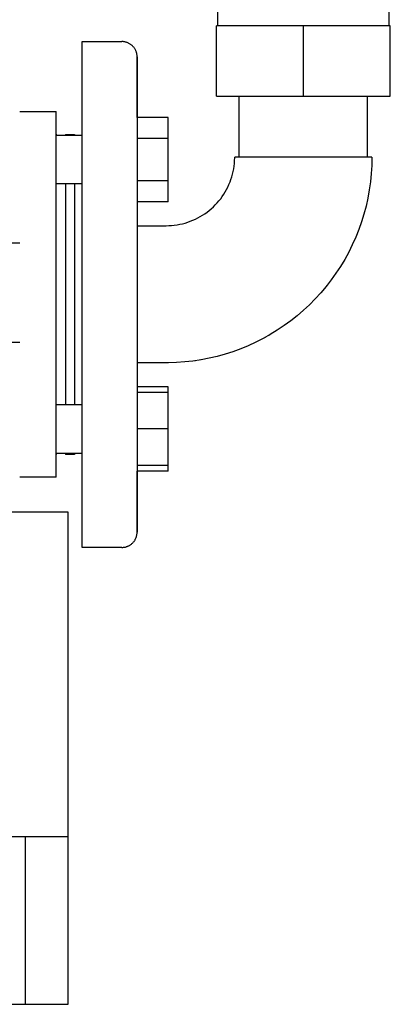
# Model space of a CAD drawing. Header units: millimetres. Extents: x -1569 to -802, y 0 to 716.
# Tile 3 of 4: x -980 to -858, y 0 to 323. Entities that reach past the tile are written whole.
import ezdxf

# ---------------------------------------------------------------- set-up
doc = ezdxf.new("R2010")
doc.units = ezdxf.units.MM
for name, color, linetype, true_color in [('Material 1', 251, 'Continuous', 0x505050), ('Material 3', 7, 'Continuous', 0xe6e6e6), ('Material 4', 5, 'Continuous', 0x0000ff)]:
    doc.layers.add(name, color=color, linetype=linetype, true_color=true_color)

msp = doc.modelspace()

# ---------------------------------------------------------------- linework, layer by layer
at = {"layer": 'Material 1'}
for p, q in [((-921.18, 258.04), (-921.11, 258.08)), ((-963.67, 161.44), (-994.97, 161.44)), ((-963.63, 161.44), (-963.67, 161.44)), ((-963.67, 54.96), (-963.67, 161.44)), ((-963.67, 69.51), (-963.63, 69.51)), ((-963.67, 54.96), (-994.97, 54.96)), ((-977.69, 0), (-977.69, 54.96)), ((-963.67, 0), (-963.67, 54.96)), ((-995.1, 0), (-977.69, 0)), ((-977.69, 0), (-963.67, 0)), ((-963.67, 0), (-963.63, 0)), ((-963.63, 0), (-963.67, 0))]:
    msp.add_line(p, q, dxfattribs=at)
at = {"layer": 'Material 3'}
for p, q in [((-959.06, 315.92), (-946.1, 315.92)), ((-959.06, 232.92), (-959.06, 315.92)), ((-907.56, 277.98), (-907.56, 297.98)), ((-865.59, 297.98), (-865.59, 277.98)), ((-979.56, 293), (-967.58, 293)), ((-967.58, 283), (-967.58, 293)), ((-930.92, 291.05), (-941.06, 291.05)), ((-930.92, 284.12), (-930.92, 291.05)), ((-967.58, 285.22), (-959.06, 285.22)), ((-967.55, 285.39), (-967.56, 285.49)), ((-964.56, 285.42), (-961.56, 285.42)), ((-964.56, 285.42), (-964.56, 285.23)), ((-961.56, 285.42), (-961.56, 285.23)), ((-967.58, 183), (-967.58, 283)), ((-930.92, 284.12), (-941.06, 284.12)), ((-930.92, 270.27), (-930.92, 284.12)), ((-886.58, 277.98), (-909.08, 277.98)), ((-864.08, 277.98), (-886.58, 277.98)), ((-909.78, 272.4), (-909.58, 273.28)), ((-959.06, 269.19), (-967.58, 269.19)), ((-964.56, 269.21), (-964.56, 232.92)), ((-961.56, 269.21), (-961.56, 232.92)), ((-930.92, 270.27), (-941.06, 270.27)), ((-930.92, 263.34), (-930.92, 270.27)), ((-930.92, 263.34), (-941.06, 263.34)), ((-941.06, 255.5), (-931.56, 255.5)), ((-964.56, 232.92), (-964.56, 196.79)), ((-961.56, 232.92), (-961.56, 196.79)), ((-959.06, 149.92), (-959.06, 232.92)), ((-897.4, 219.79), (-897.88, 219.51)), ((-931.56, 210.5), (-941.06, 210.5)), ((-920.09, 211.48), (-920.13, 211.48)), ((-930.92, 202.66), (-941.06, 202.66)), ((-930.92, 200.8), (-941.06, 200.8)), ((-930.92, 200.8), (-930.92, 202.66)), ((-930.92, 188.8), (-930.92, 200.8)), ((-967.58, 196.81), (-959.06, 196.81)), ((-930.92, 188.8), (-941.06, 188.8)), ((-930.92, 176.8), (-930.92, 188.8)), ((-967.58, 173), (-967.58, 183)), ((-959.06, 180.78), (-967.58, 180.78)), ((-967.55, 180.41), (-967.55, 180.46)), ((-964.56, 180.75), (-964.56, 180.42)), ((-961.56, 180.42), (-964.56, 180.42)), ((-961.56, 180.75), (-961.56, 180.42)), ((-930.92, 176.8), (-941.06, 176.8)), ((-930.92, 174.95), (-941.06, 174.95)), ((-930.92, 174.95), (-930.92, 176.8)), ((-967.58, 173), (-979.56, 173)), ((-946.1, 149.92), (-959.06, 149.92))]:
    msp.add_line(p, q, dxfattribs=at)
at = {"layer": 'Material 3', "flags": 128}
for points in [[(-941.06, 310.88), (-941.07, 311.08), (-941.08, 311.28), (-941.1, 311.48), (-941.13, 311.68), (-941.16, 311.88), (-941.21, 312.08), (-941.26, 312.27), (-941.32, 312.46), (-941.39, 312.65), (-941.46, 312.84), (-941.54, 313.02), (-941.63, 313.21), (-941.73, 313.38), (-941.83, 313.56), (-941.94, 313.72), (-942.06, 313.89), (-942.18, 314.05), (-942.31, 314.2), (-942.45, 314.35), (-942.59, 314.49), (-942.74, 314.63), (-942.89, 314.76), (-943.05, 314.89), (-943.21, 315.01), (-943.38, 315.12), (-943.55, 315.23), (-943.73, 315.32), (-943.91, 315.42), (-944.09, 315.5), (-944.28, 315.58), (-944.47, 315.65), (-944.66, 315.71), (-944.85, 315.76), (-945.05, 315.81), (-945.25, 315.85), (-945.45, 315.88), (-945.65, 315.9), (-945.85, 315.91), (-946.05, 315.92), (-946.1, 315.92)], [(-941.54, 313.02), (-941.63, 313.21), (-941.73, 313.38), (-941.83, 313.56), (-941.94, 313.72), (-942.06, 313.89), (-942.18, 314.05), (-942.31, 314.2), (-942.45, 314.35), (-942.59, 314.49), (-942.74, 314.63), (-942.89, 314.76), (-943.05, 314.89), (-943.21, 315.01), (-943.38, 315.12), (-943.55, 315.23), (-943.73, 315.32), (-943.91, 315.42), (-944.09, 315.5), (-944.28, 315.58), (-944.47, 315.65), (-944.66, 315.71), (-944.85, 315.76), (-945.05, 315.81), (-945.25, 315.85), (-945.45, 315.88), (-945.65, 315.9), (-945.85, 315.91), (-946.05, 315.92), (-946.1, 315.92)], [(-941.3, 312.4), (-941.32, 312.46), (-941.39, 312.65), (-941.46, 312.84)], [(-941.06, 310.88), (-941.07, 311.08), (-941.08, 311.28), (-941.1, 311.48), (-941.13, 311.68), (-941.16, 311.88), (-941.21, 312.08), (-941.26, 312.27), (-941.28, 312.35)], [(-941.06, 291.05), (-941.06, 293), (-941.06, 294.94), (-941.06, 296.78), (-941.06, 298.52), (-941.06, 300.15), (-941.06, 301.67), (-941.06, 303.09), (-941.06, 304.39), (-941.06, 305.58), (-941.06, 306.65), (-941.06, 307.6), (-941.06, 308.44), (-941.06, 309.15), (-941.06, 309.74), (-941.06, 310.21), (-941.06, 310.56), (-941.06, 310.78), (-941.06, 310.87), (-941.06, 310.88)], [(-941.06, 310.88), (-941.06, 310.81), (-941.06, 310.63), (-941.06, 310.32), (-941.06, 309.88), (-941.06, 309.32), (-941.06, 308.64), (-941.06, 307.84), (-941.06, 306.92), (-941.06, 305.88), (-941.06, 304.72), (-941.06, 303.45), (-941.06, 302.07), (-941.06, 300.57), (-941.06, 298.97), (-941.06, 297.26), (-941.06, 295.45), (-941.06, 293.54), (-941.06, 291.53), (-941.06, 289.43), (-941.06, 287.23), (-941.06, 284.95), (-941.06, 282.59), (-941.06, 280.15), (-941.06, 277.63), (-941.06, 275.04), (-941.06, 272.38), (-941.06, 269.66), (-941.06, 266.88), (-941.06, 264.05), (-941.06, 261.17), (-941.06, 258.24), (-941.06, 255.27), (-941.06, 252.27), (-941.06, 249.23), (-941.06, 246.17), (-941.06, 243.09), (-941.06, 239.99), (-941.06, 236.88), (-941.06, 233.76), (-941.06, 232.92)], [(-967.52, 285.22), (-967.54, 285.28), (-967.55, 285.39), (-967.56, 285.49), (-967.57, 285.59)], [(-931.56, 255.5), (-930.66, 255.52), (-929.76, 255.57), (-928.87, 255.66), (-927.98, 255.79), (-927.09, 255.95), (-926.22, 256.14), (-925.35, 256.38), (-924.49, 256.64), (-923.64, 256.94), (-922.81, 257.27), (-921.98, 257.64), (-921.18, 258.04), (-920.39, 258.47), (-919.62, 258.93), (-918.87, 259.43), (-918.13, 259.95), (-917.42, 260.5), (-916.74, 261.08), (-916.07, 261.69), (-915.43, 262.32), (-914.82, 262.98), (-914.23, 263.66), (-913.67, 264.36), (-913.14, 265.09), (-912.64, 265.84), (-912.17, 266.6), (-911.73, 267.39), (-911.32, 268.19), (-910.95, 269), (-910.61, 269.84), (-910.3, 270.68), (-910.02, 271.54), (-909.78, 272.4), (-909.58, 273.28), (-909.41, 274.16), (-909.27, 275.05), (-909.17, 275.94), (-909.11, 276.84), (-909.08, 277.74), (-909.08, 277.98)], [(-864.08, 277.98), (-864.13, 275.28), (-864.29, 272.59), (-864.56, 269.9), (-864.94, 267.23), (-865.42, 264.58), (-866.01, 261.94), (-866.71, 259.33), (-867.5, 256.76), (-868.4, 254.21), (-869.41, 251.7), (-870.51, 249.24), (-871.7, 246.82), (-873, 244.45), (-874.39, 242.14), (-875.87, 239.88), (-877.43, 237.68), (-879.09, 235.55), (-880.83, 233.49), (-882.65, 231.49), (-884.55, 229.57), (-886.52, 227.73), (-888.56, 225.97), (-890.68, 224.29), (-892.86, 222.7), (-895.1, 221.2), (-897.4, 219.79), (-899.75, 218.47), (-902.16, 217.24), (-904.61, 216.11), (-907.11, 215.09), (-909.64, 214.16), (-912.21, 213.33), (-914.81, 212.61), (-917.44, 211.99), (-920.09, 211.48), (-922.76, 211.08), (-925.44, 210.78), (-928.13, 210.59), (-930.83, 210.5), (-931.56, 210.5)], [(-864.08, 277.98), (-864.13, 275.28), (-864.29, 272.59)], [(-864.56, 269.9), (-864.94, 267.23), (-865.42, 264.58), (-866.01, 261.94), (-866.71, 259.33), (-867.5, 256.76), (-868.4, 254.21)], [(-915.22, 262.55), (-914.82, 262.98), (-914.23, 263.66), (-913.67, 264.36)], [(-869.31, 251.94), (-869.41, 251.7), (-870.51, 249.24), (-871.7, 246.82), (-873, 244.45), (-874.39, 242.14), (-875.87, 239.88), (-877.43, 237.68), (-878.78, 235.94)], [(-941.06, 232.92), (-941.06, 229.8), (-941.06, 226.69), (-941.06, 223.59), (-941.06, 220.5), (-941.06, 217.43), (-941.06, 214.39), (-941.06, 211.38), (-941.06, 208.4), (-941.06, 205.46), (-941.06, 202.56), (-941.06, 199.71), (-941.06, 196.92), (-941.06, 194.18), (-941.06, 191.51), (-941.06, 188.9), (-941.06, 186.36), (-941.06, 183.9), (-941.06, 181.52), (-941.06, 179.21), (-941.06, 177), (-941.06, 174.87), (-941.06, 172.83), (-941.06, 170.9), (-941.06, 169.06), (-941.06, 167.32), (-941.06, 165.69), (-941.06, 164.16), (-941.06, 162.75), (-941.06, 161.45), (-941.06, 160.26), (-941.06, 159.19), (-941.06, 158.23), (-941.06, 157.4), (-941.06, 156.69), (-941.06, 156.1), (-941.06, 155.63), (-941.06, 155.28), (-941.06, 155.06), (-941.06, 154.97), (-941.06, 154.96)], [(-878.87, 235.84), (-879.09, 235.55), (-880.83, 233.49), (-882.65, 231.49), (-884.55, 229.57), (-886.52, 227.73), (-888.56, 225.97), (-890.68, 224.29), (-892.86, 222.7), (-895.1, 221.2)], [(-899.09, 218.84), (-899.75, 218.47), (-902.16, 217.24), (-904.61, 216.11), (-907.11, 215.09), (-909.64, 214.16)], [(-912.21, 213.33), (-914.81, 212.61), (-917.44, 211.99)], [(-921.96, 211.2), (-922.76, 211.08), (-925.44, 210.78), (-928.13, 210.59), (-930.83, 210.5), (-931.56, 210.5)], [(-967.55, 180.41), (-967.55, 180.46), (-967.53, 180.57), (-967.51, 180.67), (-967.49, 180.78)], [(-941.06, 154.96), (-941.06, 155.02), (-941.06, 155.21), (-941.06, 155.52), (-941.06, 155.96), (-941.06, 156.52), (-941.06, 157.2), (-941.06, 158), (-941.06, 158.92), (-941.06, 159.96), (-941.06, 161.12), (-941.06, 162.39), (-941.06, 163.77), (-941.06, 165.27), (-941.06, 166.87), (-941.06, 168.58), (-941.06, 170.39), (-941.06, 172.3), (-941.06, 174.31), (-941.06, 174.95)], [(-946.1, 149.92), (-945.9, 149.92), (-945.7, 149.94), (-945.5, 149.96), (-945.3, 149.98), (-945.1, 150.02), (-944.91, 150.06), (-944.71, 150.12), (-944.52, 150.18), (-944.33, 150.24), (-944.14, 150.32), (-943.96, 150.4), (-943.78, 150.49), (-943.6, 150.59), (-943.43, 150.69), (-943.26, 150.8), (-943.09, 150.92), (-942.93, 151.04), (-942.78, 151.17), (-942.63, 151.31), (-942.49, 151.45), (-942.35, 151.6), (-942.22, 151.75), (-942.09, 151.91), (-941.97, 152.07), (-941.86, 152.24), (-941.76, 152.41), (-941.66, 152.58), (-941.57, 152.76), (-941.48, 152.95), (-941.4, 153.13), (-941.34, 153.32), (-941.27, 153.52), (-941.22, 153.71), (-941.17, 153.91), (-941.14, 154.1), (-941.11, 154.3), (-941.08, 154.5), (-941.07, 154.71), (-941.06, 154.91), (-941.06, 154.96)], [(-946.1, 149.92), (-945.9, 149.92), (-945.7, 149.94), (-945.5, 149.96), (-945.3, 149.98), (-945.1, 150.02), (-944.91, 150.06), (-944.71, 150.12), (-944.52, 150.18), (-944.33, 150.24), (-944.14, 150.32), (-943.96, 150.4), (-943.78, 150.49), (-943.6, 150.59), (-943.43, 150.69), (-943.26, 150.8), (-943.09, 150.92), (-942.93, 151.04), (-942.78, 151.17), (-942.63, 151.31), (-942.49, 151.45), (-942.35, 151.6), (-942.22, 151.75), (-942.09, 151.91), (-941.97, 152.07), (-941.86, 152.24), (-941.76, 152.41), (-941.66, 152.58), (-941.57, 152.76)], [(-941.48, 152.95), (-941.4, 153.13), (-941.34, 153.32), (-941.3, 153.44)], [(-941.28, 153.48), (-941.27, 153.52), (-941.22, 153.71), (-941.17, 153.91), (-941.14, 154.1), (-941.11, 154.3), (-941.08, 154.5), (-941.07, 154.71), (-941.06, 154.91), (-941.06, 154.96)]]:
    msp.add_lwpolyline(points, dxfattribs=at)
at = {"layer": 'Material 4'}
for p, q in [((-914.56, 321.04), (-914.56, 407.5)), ((-858.59, 328.42), (-858.59, 321.04)), ((-886.56, 321.04), (-915.06, 321.04)), ((-915.06, 297.98), (-915.06, 321.04)), ((-858.06, 321.04), (-886.56, 321.04)), ((-886.56, 297.98), (-886.56, 321.04)), ((-858.06, 297.98), (-858.06, 321.04)), ((-915.06, 297.98), (-886.56, 297.98)), ((-886.56, 297.98), (-858.06, 297.98)), ((-979.56, 249.8), (-1024.06, 249.8)), ((-1023.99, 217.28), (-979.56, 217.28))]:
    msp.add_line(p, q, dxfattribs=at)

doc.saveas('drawing.dxf')
